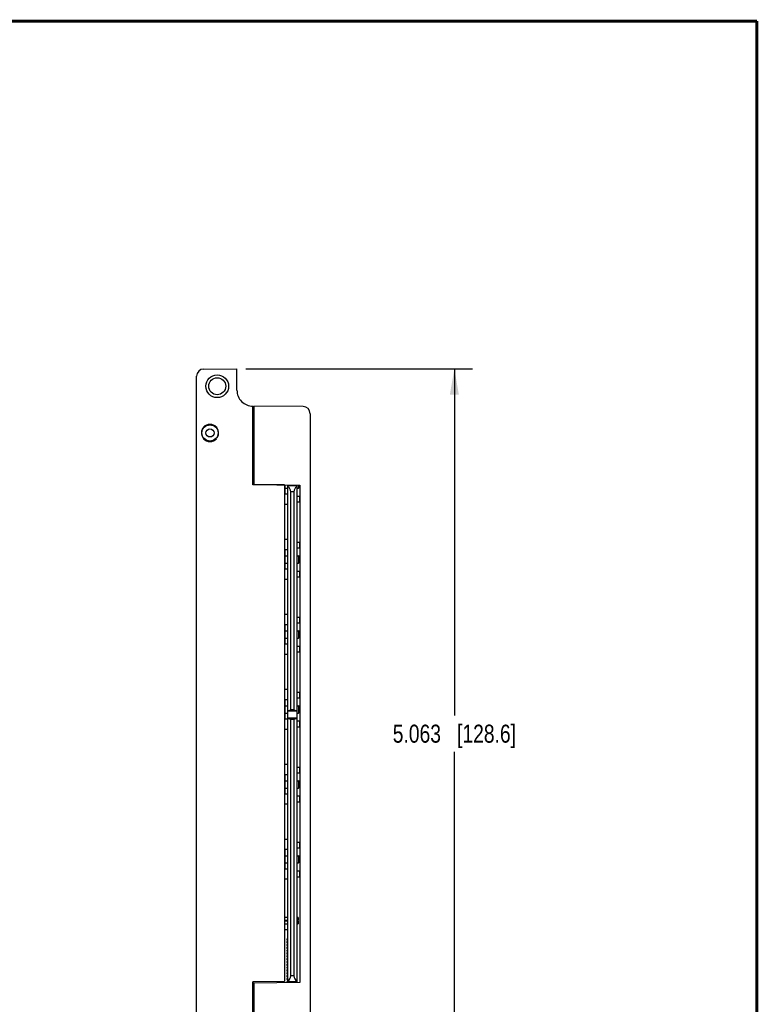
# Model space of a CAD drawing. Header units: inches. Extents: x 0.2 to 16.8, y 0.2 to 10.8.
# Tile 37 of 37: x 11.6 to 16.8, y 3.9 to 10.8. Entities that reach past the tile are written whole.
import ezdxf

# ---------------------------------------------------------------- set-up
doc = ezdxf.new("R2010")
doc.units = ezdxf.units.IN
doc.header["$LTSCALE"] = 0.935
doc.header["$MEASUREMENT"] = 0
doc.layers.get('0').update_dxf_attribs({"linetype": 'CONTINUOUS'})
doc.layers.add('DIMENSIONS', color=7, linetype='CONTINUOUS')
doc.styles.get("Standard").update_dxf_attribs({"font": 'txt', "width": 0.8})
doc.dimstyles.new('DIMSTYLE_1', dxfattribs={"dimtxt": 0.125, "dimasz": 0.18, "dimexe": 0.18, "dimexo": 0.0625, "dimgap": 0.09, "dimtad": 0, "dimtih": 1, "dimtoh": 1, "dimdec": 3, "dimzin": 4, "dimdsep": 46, "dimtxsty": 'STANDARD', "dimblk": '_FILLED', "dimblk1": '_FILLED', "dimblk2": '_FILLED', "dimcen": 0.09, "dimadec": 0, "dimazin": 0, "dimtp": 0.01, "dimtm": 0.01, "dimtfac": 1, "dimtdec": 3, "dimtofl": 0, "dimtmove": 0, "dimatfit": 3, "dimldrblk": '_FILLED', "dimfxl": 1, "dimtolj": 1, "dimtzin": 4, "dimarcsym": 0})

# ---------------------------------------------------------------- blocks, each defined once
blk = doc.blocks.new('_FILLED')
at = {"color": 0, "linetype": 'BYBLOCK'}
blk.add_solid([(0, 0), (-1, 0.174), (-1, -0.174)], dxfattribs=at)
blk = doc.blocks.new('*D1')
at = {"layer": 'DIMENSIONS', "color": 2, "linetype": 'CONTINUOUS'}
for p, q in [((13.2062, 8.3473), (14.7767, 8.3473)), ((14.6517, 8.3473), (14.6517, 5.9409)), ((14.6517, 3.2844), (14.6517, 5.6909)), ((13.6647, 3.2844), (14.7767, 3.2844))]:
    blk.add_line(p, q, dxfattribs=at)
at = {"layer": 'DIMENSIONS', "color": 2, "linetype": 'CONTINUOUS', "xscale": 0.18, "yscale": 0.18, "zscale": 0.18}
for p, rotation in [((14.6517, 8.3473), 90), ((14.6517, 3.2844), 270)]:
    blk.add_blockref('_FILLED', p, dxfattribs=dict(at, rotation=rotation))
at = {"layer": 'DIMENSIONS', "color": 2, "linetype": 'CONTINUOUS', "insert": (14.6517, 5.8784), "char_height": 0.125, "width": 1.325, "attachment_point": 2, "line_spacing_factor": 0.9}
blk.add_mtext('5.063{\\Ftxt.shx;\\W1.000000;\\H0.125000; }[128.6]', dxfattribs=at)

msp = doc.modelspace()

# ---------------------------------------------------------------- linework, layer by layer
at = {"color": 7, "linetype": 'CONTINUOUS'}
for p, q in [((12.9133, 8.3453), (13.1437, 8.3473)), ((13.1437, 8.1983), (13.1437, 8.3473)), ((12.8637, 3.5944), (12.8637, 8.2953)), ((13.2547, 7.5409), (13.2547, 8.0883)), ((13.2607, 8.0883), (13.2607, 7.5435)), ((13.6022, 8.0853), (13.2607, 8.0883)), ((13.2547, 8.0549), (13.2607, 8.0548)), ((13.6517, 8.0353), (13.6517, 3.3344)), ((12.913, 7.9419), (12.9124, 7.9419)), ((13.001, 7.9419), (13.0005, 7.9419)), ((12.9124, 7.8619), (12.913, 7.8619)), ((13.0005, 7.8619), (13.001, 7.8619)), ((13.2547, 7.6949), (13.2607, 7.6949)), ((13.2607, 7.6819), (13.2547, 7.6819)), ((13.4737, 7.5409), (13.2547, 7.5409)), ((13.2607, 7.5435), (13.5807, 7.5407)), ((13.4737, 7.5409), (13.4737, 4.0968)), ((13.4767, 7.5409), (13.4767, 7.4764)), ((13.4767, 7.5189), (13.4967, 7.5189)), ((13.4967, 7.5354), (13.4967, 7.5414)), ((13.4967, 4.0883), (13.4967, 7.5344)), ((13.5587, 7.5344), (13.4967, 7.5344)), ((13.5587, 7.5409), (13.5587, 4.0954)), ((13.5587, 7.5189), (13.5717, 7.5189)), ((13.5607, 7.4639), (13.5607, 7.5189)), ((13.5717, 7.5408), (13.5717, 7.5189)), ((13.5767, 7.5239), (13.5717, 7.5189)), ((13.5767, 7.5407), (13.5767, 7.5239)), ((13.5807, 7.5407), (13.5807, 4.089)), ((13.4967, 7.4764), (13.4767, 7.4764)), ((13.5164, 5.9821), (13.5164, 7.4944)), ((13.539, 7.4944), (13.539, 5.9821)), ((13.5587, 7.4639), (13.5767, 7.4639)), ((13.5767, 7.4639), (13.5767, 7.4239)), ((13.4967, 7.4059), (13.4737, 7.4059)), ((13.5587, 7.4239), (13.5767, 7.4239)), ((13.5607, 7.1439), (13.5607, 7.4239)), ((13.4967, 7.1619), (13.4737, 7.1619)), ((13.5587, 7.1439), (13.5767, 7.1439)), ((13.5587, 7.1039), (13.5767, 7.1039)), ((13.5607, 7.0489), (13.5607, 7.1039)), ((13.5767, 7.1439), (13.5767, 7.1039)), ((13.4767, 7.0914), (13.4767, 6.9564)), ((13.4967, 7.0914), (13.4767, 7.0914)), ((13.4767, 7.0489), (13.4967, 7.0489)), ((13.5587, 7.0489), (13.5717, 7.0489)), ((13.5717, 7.0489), (13.5717, 6.9989)), ((13.5767, 7.0439), (13.5717, 7.0489)), ((13.5767, 7.0439), (13.5767, 7.0039)), ((13.4767, 6.9989), (13.4967, 6.9989)), ((13.5587, 6.9989), (13.5717, 6.9989)), ((13.5607, 6.9439), (13.5607, 6.9989)), ((13.5767, 7.0039), (13.5717, 6.9989)), ((13.4967, 6.9564), (13.4767, 6.9564)), ((13.5587, 6.9439), (13.5767, 6.9439)), ((13.5587, 6.9039), (13.5767, 6.9039)), ((13.5607, 6.6239), (13.5607, 6.9039)), ((13.5767, 6.9439), (13.5767, 6.9039)), ((13.4967, 6.8859), (13.4737, 6.8859)), ((13.4967, 6.6419), (13.4737, 6.6419)), ((13.4767, 6.5714), (13.4767, 6.4364)), ((13.4967, 6.5714), (13.4767, 6.5714)), ((13.5587, 6.6239), (13.5767, 6.6239)), ((13.5587, 6.5839), (13.5767, 6.5839)), ((13.5607, 6.5289), (13.5607, 6.5839)), ((13.5767, 6.6239), (13.5767, 6.5839)), ((13.4767, 6.5289), (13.4967, 6.5289)), ((13.5587, 6.5289), (13.5717, 6.5289)), ((13.5717, 6.5289), (13.5717, 6.4789)), ((13.5767, 6.5239), (13.5717, 6.5289)), ((13.5767, 6.5239), (13.5767, 6.4839)), ((13.4767, 6.4789), (13.4967, 6.4789)), ((13.4967, 6.4364), (13.4767, 6.4364)), ((13.5587, 6.4789), (13.5717, 6.4789)), ((13.5587, 6.4239), (13.5767, 6.4239)), ((13.5607, 6.4239), (13.5607, 6.4789)), ((13.5767, 6.4839), (13.5717, 6.4789)), ((13.5767, 6.4239), (13.5767, 6.3839)), ((13.4967, 6.3659), (13.4737, 6.3659)), ((13.5587, 6.3839), (13.5767, 6.3839)), ((13.5607, 6.1039), (13.5607, 6.3839)), ((13.4967, 6.1219), (13.4737, 6.1219)), ((13.5587, 6.1039), (13.5767, 6.1039)), ((13.5767, 6.1039), (13.5767, 6.0639)), ((13.4767, 6.0514), (13.4767, 5.9164)), ((13.4967, 6.0514), (13.4767, 6.0514)), ((13.5587, 6.0639), (13.5767, 6.0639)), ((13.5607, 6.0089), (13.5607, 6.0639)), ((13.4767, 6.0089), (13.4967, 6.0089)), ((13.4767, 5.9589), (13.4967, 5.9589)), ((13.5587, 5.971), (13.4967, 5.971)), ((13.5164, 5.9821), (13.4971, 5.971)), ((13.539, 5.9821), (13.5164, 5.9821)), ((13.5583, 5.971), (13.539, 5.9821)), ((13.5587, 6.0089), (13.5717, 6.0089)), ((13.5587, 5.9589), (13.5717, 5.9589)), ((13.5607, 5.9039), (13.5607, 5.9589)), ((13.5717, 6.0089), (13.5717, 5.9589)), ((13.5767, 6.0039), (13.5717, 6.0089)), ((13.5767, 5.9639), (13.5717, 5.9589)), ((13.5767, 6.0039), (13.5767, 5.9639)), ((13.4967, 5.9164), (13.4767, 5.9164)), ((13.5583, 5.9245), (13.4971, 5.9245)), ((13.4971, 5.9245), (13.5164, 5.9134)), ((13.539, 5.9134), (13.5164, 5.9134)), ((13.5164, 4.1354), (13.5164, 5.9134)), ((13.539, 5.9134), (13.5583, 5.9245)), ((13.539, 5.9134), (13.539, 4.1354)), ((13.5587, 5.9039), (13.5767, 5.9039)), ((13.5767, 5.9039), (13.5767, 5.8639)), ((13.4967, 5.8459), (13.4737, 5.8459)), ((13.5587, 5.8639), (13.5767, 5.8639)), ((13.5607, 5.5839), (13.5607, 5.8639)), ((13.4967, 5.6019), (13.4737, 5.6019)), ((13.5587, 5.5839), (13.5767, 5.5839)), ((13.5587, 5.5439), (13.5767, 5.5439)), ((13.5607, 5.4889), (13.5607, 5.5439)), ((13.5767, 5.5839), (13.5767, 5.5439)), ((13.4967, 5.5314), (13.4767, 5.5314)), ((13.4767, 5.5314), (13.4767, 5.3964)), ((13.4767, 5.4889), (13.4967, 5.4889)), ((13.5587, 5.4889), (13.5717, 5.4889)), ((13.5767, 5.4839), (13.5717, 5.4889)), ((13.5717, 5.4889), (13.5717, 5.4389)), ((13.5767, 5.4839), (13.5767, 5.4439)), ((13.4767, 5.4389), (13.4967, 5.4389)), ((13.4967, 5.3964), (13.4767, 5.3964)), ((13.5587, 5.4389), (13.5717, 5.4389)), ((13.5607, 5.3839), (13.5607, 5.4389)), ((13.5767, 5.4439), (13.5717, 5.4389)), ((13.5587, 5.3839), (13.5767, 5.3839)), ((13.5587, 5.3439), (13.5767, 5.3439)), ((13.5607, 5.0639), (13.5607, 5.3439)), ((13.5767, 5.3839), (13.5767, 5.3439)), ((13.4967, 5.3259), (13.4737, 5.3259)), ((13.4967, 5.0819), (13.4737, 5.0819)), ((13.5587, 5.0639), (13.5767, 5.0639)), ((13.5767, 5.0639), (13.5767, 5.0239)), ((13.4967, 5.0114), (13.4767, 5.0114)), ((13.4767, 5.0114), (13.4767, 4.8764)), ((13.5587, 5.0239), (13.5767, 5.0239)), ((13.5607, 4.9689), (13.5607, 5.0239)), ((13.4767, 4.9689), (13.4967, 4.9689)), ((13.4767, 4.9189), (13.4967, 4.9189)), ((13.5587, 4.9689), (13.5717, 4.9689)), ((13.5587, 4.9189), (13.5717, 4.9189)), ((13.5607, 4.8639), (13.5607, 4.9189)), ((13.5767, 4.9639), (13.5717, 4.9689)), ((13.5717, 4.9689), (13.5717, 4.9189)), ((13.5767, 4.9239), (13.5717, 4.9189)), ((13.5767, 4.9639), (13.5767, 4.9239)), ((13.4967, 4.8764), (13.4767, 4.8764)), ((13.5587, 4.8639), (13.5767, 4.8639)), ((13.5767, 4.8639), (13.5767, 4.8239)), ((13.4967, 4.8059), (13.4737, 4.8059)), ((13.5587, 4.8239), (13.5767, 4.8239)), ((13.5607, 4.5408), (13.5607, 4.8239)), ((13.4967, 4.5408), (13.4737, 4.5408)), ((13.4737, 4.5211), (13.4967, 4.5211)), ((13.4737, 4.5171), (13.4967, 4.5171)), ((13.5694, 4.5408), (13.5587, 4.5408)), ((13.5587, 4.5211), (13.5694, 4.5211)), ((13.5694, 4.5171), (13.5587, 4.5171)), ((13.5607, 4.5171), (13.5607, 4.5211)), ((13.5694, 4.5408), (13.5694, 4.5211)), ((13.5694, 4.5171), (13.5694, 4.4975)), ((13.4737, 4.4975), (13.4967, 4.4975)), ((13.4967, 4.4561), (13.4737, 4.4561)), ((13.5587, 4.4975), (13.5694, 4.4975)), ((13.5607, 4.0889), (13.5607, 4.4975)), ((13.4908, 4.3931), (13.4967, 4.3931)), ((13.4908, 4.3931), (13.4908, 4.3852)), ((13.4908, 4.3852), (13.4967, 4.3852)), ((13.4967, 4.3734), (13.4908, 4.3734)), ((13.4908, 4.3734), (13.4908, 4.3656)), ((13.4967, 4.3656), (13.4908, 4.3656)), ((13.4967, 4.3538), (13.4908, 4.3538)), ((13.4908, 4.3538), (13.4908, 4.3459)), ((13.4967, 4.3459), (13.4908, 4.3459)), ((13.4967, 4.3341), (13.4908, 4.3341)), ((13.4908, 4.3341), (13.4908, 4.3262)), ((13.4967, 4.3262), (13.4908, 4.3262)), ((13.4967, 4.3144), (13.4908, 4.3144)), ((13.4908, 4.3144), (13.4908, 4.3065)), ((13.4967, 4.3065), (13.4908, 4.3065)), ((13.4967, 4.2947), (13.4908, 4.2947)), ((13.4908, 4.2947), (13.4908, 4.2868)), ((13.4967, 4.2868), (13.4908, 4.2868)), ((13.4967, 4.275), (13.4908, 4.275)), ((13.4908, 4.275), (13.4908, 4.2671)), ((13.4967, 4.2671), (13.4908, 4.2671)), ((13.4967, 4.2553), (13.4908, 4.2553)), ((13.4908, 4.2553), (13.4908, 4.2475)), ((13.4967, 4.2475), (13.4908, 4.2475)), ((13.4967, 4.2356), (13.4908, 4.2356)), ((13.4908, 4.2356), (13.4908, 4.2278)), ((13.4967, 4.2278), (13.4908, 4.2278)), ((13.4967, 4.216), (13.4908, 4.216)), ((13.4908, 4.216), (13.4908, 4.2081)), ((13.4967, 4.2081), (13.4908, 4.2081)), ((13.4967, 4.1963), (13.4908, 4.1963)), ((13.4908, 4.1963), (13.4908, 4.1884)), ((13.4967, 4.1884), (13.4908, 4.1884)), ((13.4967, 4.1766), (13.4908, 4.1766)), ((13.4908, 4.1766), (13.4908, 4.1687)), ((13.4967, 4.1687), (13.4908, 4.1687)), ((13.4967, 4.1569), (13.4908, 4.1569)), ((13.4908, 4.1569), (13.4908, 4.149)), ((13.4967, 4.149), (13.4908, 4.149)), ((13.4967, 4.1372), (13.4908, 4.1372)), ((13.4908, 4.1372), (13.4908, 4.1293)), ((13.4967, 4.1293), (13.4908, 4.1293)), ((13.4967, 4.1175), (13.4908, 4.1175)), ((13.4908, 4.1175), (13.4908, 4.1097)), ((13.4967, 4.1097), (13.4908, 4.1097)), ((13.4737, 4.0968), (13.2547, 4.0949)), ((13.2547, 3.5415), (13.2547, 4.0949)), ((13.2564, 3.9581), (13.2564, 4.0949)), ((13.5807, 4.089), (13.2607, 4.0862)), ((13.2607, 4.0862), (13.2607, 3.5415)), ((13.4967, 4.0978), (13.4908, 4.0978)), ((13.4908, 4.0978), (13.4908, 4.09)), ((13.4967, 4.09), (13.4908, 4.09)), ((13.5587, 4.0954), (13.4967, 4.0954)), ((13.5587, 4.0943), (13.5587, 4.0894))]:
    msp.add_line(p, q, dxfattribs=at)
at = {"color": 9, "linetype": 'CONTINUOUS'}
for p, q in [((13.539, 7.4944), (13.5164, 7.4944)), ((13.539, 4.1354), (13.5164, 4.1354))]:
    msp.add_line(p, q, dxfattribs=at)
at = {"color": 7, "linetype": 'CONTINUOUS', "const_width": 0.02}
for points in [[(16.75, 10.7586), (0.25, 10.7586)], [(16.75, 0.2586), (16.75, 10.7586)]]:
    msp.add_lwpolyline(points, dxfattribs=at)
at = {"color": 7, "linetype": 'CONTINUOUS'}
for centre, radius in [((13.0067, 8.2259), 0.0791), ((13.0067, 8.2259), 0.0591), ((12.9567, 7.9019), 0.056), ((12.9567, 7.9019), 0.028)]:
    msp.add_circle(centre, radius, dxfattribs=at)
for centre, radius, start, end in [((12.9137, 8.2953), 0.05, 90.5, 180), ((13.2537, 8.1983), 0.11, 180, 270.52085), ((13.6017, 8.0353), 0.05, 0, 89.5), ((12.9567, 7.9019), 0.06, 144.93506, 229.09091), ((12.9567, 7.9019), 0.0597, 42.05871, 137.94129), ((12.9567, 7.9019), 0.0593, 42.44531, 137.55469), ((12.9567, 7.9019), 0.06, 324.93506, 49.09091), ((12.9567, 7.9019), 0.0597, 222.05871, 317.94129), ((12.9567, 7.9019), 0.0593, 222.44531, 317.55469), ((13.2879, 3.9581), 0.0315, 180, 210.46042)]:
    msp.add_arc(centre, radius, start, end, dxfattribs=at)
for centre, major_axis, start_param, end_param in [((13.4764, 7.4944), (0.04, -0.0001), 0.001345, 1.039425), ((13.579, 7.4944), (0.04, -0.0001), 2.104858, 3.142938), ((13.4764, 4.1354), (0.0005, 0.04), -2.595485, -1.557405), ((13.579, 4.1354), (0.0005, 0.04), -4.698998, -3.660917)]:
    msp.add_ellipse(centre, major_axis=major_axis, ratio=1, start_param=start_param, end_param=end_param, dxfattribs=at)

# ---------------------------------------------------------------- dimensions: what is measured, and where the dimension line sits
at = {"layer": 'DIMENSIONS', "color": 2, "linetype": 'CONTINUOUS'}
dim = msp.add_linear_dim(base=(14.6517, 8.3473), p1=(13.6647, 3.2844), p2=(13.2062, 8.3473), angle=90, dimstyle='DIMSTYLE_1', dxfattribs=at)
dim.commit()
dim.dimension.update_dxf_attribs({"geometry": '*D1', "text_midpoint": (14.5017, 5.8159), "dimtype": 160})

doc.saveas('drawing.dxf')
